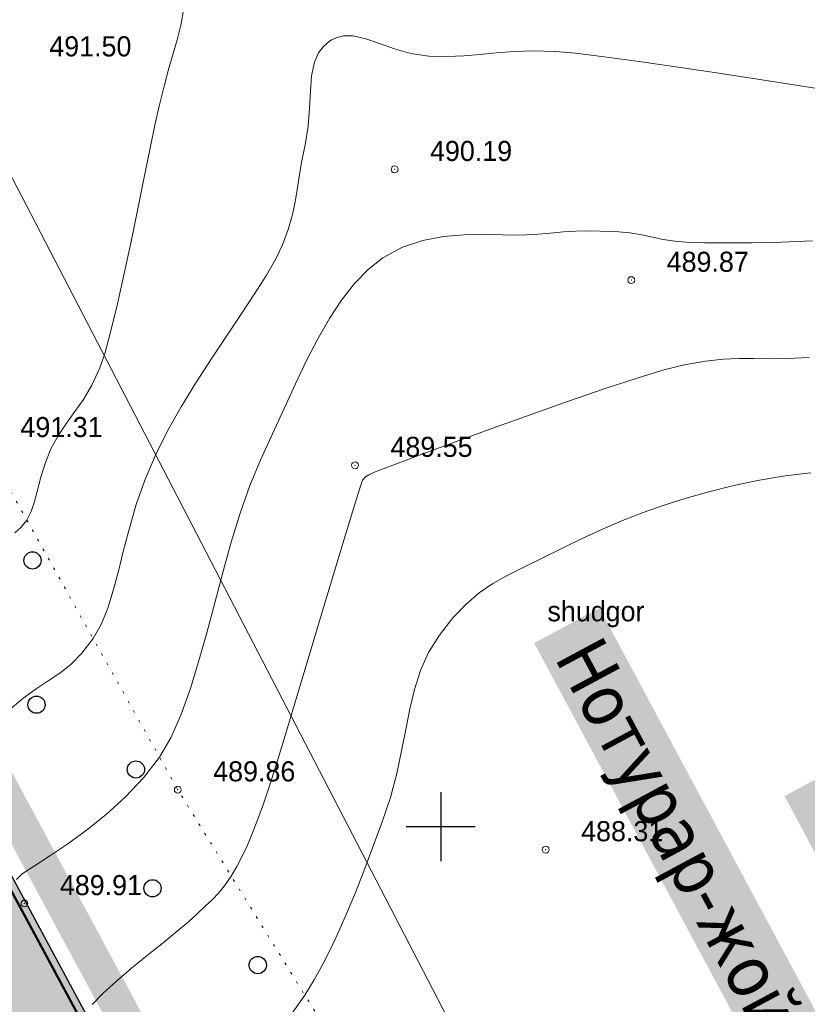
# Model space of a CAD drawing. Extents: x -516234 to 73329, y -4499813 to 47259.
# Tile 20 of 256: x 29548 to 29582, y 36929 to 36972. Entities that reach past the tile are written whole.
import ezdxf

# ---------------------------------------------------------------- set-up
doc = ezdxf.new("R2010")
doc.units = 0
doc.header["$LTSCALE"] = 0.5
doc.header["$MEASUREMENT"] = 0
doc.header["$PDMODE"] = 32
doc.header["$PDSIZE"] = 0.3
doc.linetypes.add('( Hidden )', pattern=[0.375, 0.25, -0.125])
doc.linetypes.add('РА_КОНТУРЫ', pattern=[1.5, 0, -1.5])
for name, color, linetype in [('(001) Сетка', 92, 'Continuous'), ('(004) Точки рельефа', 7, 'Continuous'), ('(007) Здания', 7, 'Continuous'), ('(019) Связь', 3, 'ИК_КАБ_СВЯЗИ'), ('(031) Горизонтали', 42, 'Continuous'), ('(037) Контуры', 7, 'Continuous'), ('(038) Деревья', 7, 'Continuous'), ('1 devor', 7, 'Continuous'), ('7_газон', 7, 'Continuous'), ('STOYANKA', 7, 'Continuous'), ('орто', 7, 'Continuous')]:
    doc.layers.add(name, color=color, linetype=linetype)
doc.layers.add('(032) Горизонтали утолщенные', color=32, linetype='Continuous', lineweight=30)
doc.styles.add('BM-431', font='bm431.ttf')
doc.styles.add('D-431', font='d431.ttf')
doc.styles.get("Standard").update_dxf_attribs({"font": 'times.ttf'})
doc.linetypes.add('ИК_КАБ_СВЯЗИ', pattern='A,4,["o",Standard,S=0.5,R=0,X=0,Y=-0.125],4,-2', length=10)

# ---------------------------------------------------------------- blocks, each defined once
blk = doc.blocks.new('9633')
at = {"layer": '(031) Горизонтали', "color": 42, "linetype": 'Continuous', "lineweight": 0}
for points in [[(28616.89849955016, 36969.28253194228), (28615.42293549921, 36969.51519610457), (28613.75009619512, 36969.7757389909), (28611.97414346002, 36970.04746088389), (28610.1892391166, 36970.31366206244), (28608.48954498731, 36970.55764281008), (28606.9692228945, 36970.76270340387), (28605.72243466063, 36970.91214412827), (28604.84334210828, 36970.98926526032), (28603.87350332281, 36971.01333021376), (28603.0258904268, 36970.98727259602), (28602.26374497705, 36970.9305747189), (28601.55030853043, 36970.86271889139), (28600.84882264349, 36970.80318742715), (28600.12252887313, 36970.7714626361), (28599.33466877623, 36970.78702683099), (28598.54581788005, 36970.898484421), (28597.83305136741, 36971.10199002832), (28597.18436027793, 36971.33835128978), (28596.58773565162, 36971.54837584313), (28596.031168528, 36971.67287132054), (28595.60668620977, 36971.67110950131), (28595.29640609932, 36971.59077388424), (28595.09196001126, 36971.49248788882), (28594.99017094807, 36971.42850559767), (28594.8927374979, 36971.3570277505), (28594.72225331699, 36971.20052346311), (28594.5216277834, 36970.93352329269), (28594.34058481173, 36970.52189242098), (28594.21809466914, 36969.92771387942), (28594.16540579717, 36969.25770670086), (28594.13371768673, 36968.52543538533), (28594.07422982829, 36967.74446443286), (28593.93814171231, 36966.9283583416), (28593.78190141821, 36966.17298334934), (28593.67628914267, 36965.5356107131), (28593.59400255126, 36964.97191246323), (28593.5077393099, 36964.43756063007), (28593.39019708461, 36963.88822724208), (28593.21407354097, 36963.27958433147), (28592.95206634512, 36962.56730392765), (28592.66187373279, 36961.96142302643), (28592.2474452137, 36961.24481179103), (28591.73350018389, 36960.43337962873), (28591.14475803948, 36959.54303595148), (28590.50593817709, 36958.5896901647), (28589.84175999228, 36957.58925167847), (28589.17694288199, 36956.55762990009), (28588.53620624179, 36955.51073423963), (28587.9442694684, 36954.46447410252), (28587.42585195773, 36953.43475890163), (28586.95539009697, 36952.32467614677), (28586.58066339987, 36951.25628676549), (28586.27859992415, 36950.23524707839), (28586.02612772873, 36949.26721341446), (28585.80017487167, 36948.35784209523), (28585.57766941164, 36947.51278944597), (28585.33553940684, 36946.73771179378), (28585.05071291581, 36946.03826546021), (28584.70011799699, 36945.42010677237), (28584.20793988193, 36944.77862154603), (28583.72744877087, 36944.29609964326), (28583.24391179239, 36943.9151568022), (28582.7425960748, 36943.57840876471), (28582.20876874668, 36943.2284712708), (28581.6276969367, 36942.80796005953), (28580.98464777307, 36942.25949087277)], [(28615.90149961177, 36957.66167117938), (28614.96556284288, 36957.61829290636), (28614.18248032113, 36957.61052418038), (28613.49265503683, 36957.61664410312), (28612.8364899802, 36957.61493177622), (28612.1543881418, 36957.58366630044), (28611.38675251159, 36957.50112677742), (28610.47398608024, 36957.34559230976), (28609.63461652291, 36957.1340906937), (28608.45416037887, 36956.77617539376), (28607.02008302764, 36956.30630189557), (28605.41984984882, 36955.75892569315), (28603.74092622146, 36955.16850227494), (28602.07077752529, 36954.56948713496), (28600.49686913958, 36953.99633576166), (28599.10666644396, 36953.48350364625), (28597.98763481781, 36953.06544628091), (28597.22723964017, 36952.77661915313), (28596.91294629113, 36952.65147775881), (28596.72031871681, 36952.5567301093), (28596.57376341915, 36952.4652765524), (28596.43731114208, 36952.31635414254), (28596.31668696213, 36951.97588375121), (28596.05280291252, 36951.13240950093), (28595.67532221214, 36949.89090947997), (28595.2139080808, 36948.35636177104), (28594.69822373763, 36946.63374445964), (28594.15793240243, 36944.82803563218), (28593.6226972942, 36943.04421337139), (28593.12218163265, 36941.38725576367), (28592.68604863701, 36939.96214089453), (28592.34396152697, 36938.8738468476), (28592.12558352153, 36938.22735170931), (28591.87142874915, 36937.55380379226), (28591.63936057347, 36936.95679792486), (28591.41847678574, 36936.4234744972), (28591.19787517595, 36935.94097389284), (28590.96665353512, 36935.49643650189), (28590.71390965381, 36935.07700270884), (28590.42140259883, 36934.65473880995), (28590.16136755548, 36934.33572510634), (28589.89833305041, 36934.06142187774), (28589.59682760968, 36933.77328940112), (28589.22137975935, 36933.41278795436), (28588.8653425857, 36933.09302698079), (28588.35765965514, 36932.67148992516), (28587.74351845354, 36932.17442213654), (28587.06810646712, 36931.62806896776), (28586.37661118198, 36931.05867576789), (28585.71422008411, 36930.49248788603), (28585.12612065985, 36929.95575067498), (28584.65750039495, 36929.47470948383)], [(28588.65210130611, 36972.86671679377), (28588.51319483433, 36972.13799570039), (28588.35865986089, 36971.50200728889), (28588.18870337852, 36970.89809250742), (28588.00353237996, 36970.26559230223), (28587.80335385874, 36969.54384762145), (28587.58837480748, 36968.67219940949), (28587.40798302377, 36967.84823532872), (28587.18444751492, 36966.77443043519), (28586.92737637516, 36965.51759445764), (28586.64637769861, 36964.14453713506), (28586.35105957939, 36962.72206819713), (28586.05103011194, 36961.31699737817), (28585.75589739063, 36959.99613441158), (28585.47526950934, 36958.82628902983), (28585.21875456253, 36957.87427096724), (28584.99596064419, 36957.20688995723), (28584.645527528, 36956.4545026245), (28584.27765067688, 36955.8381741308), (28583.90381030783, 36955.30519186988), (28583.53548663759, 36954.80284323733), (28583.18415988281, 36954.27841562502), (28582.86131026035, 36953.67919642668), (28582.60314188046, 36953.04189990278), (28582.4181530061, 36952.44329809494), (28582.27626508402, 36951.89076507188), (28582.14739956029, 36951.39167489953), (28582.00147788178, 36950.95340164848), (28581.80842149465, 36950.58331938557), (28581.54384019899, 36950.25484626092), (28581.28364545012, 36950.02934645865)], [(28615.9825733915, 36952.64459278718), (28614.86451902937, 36952.50894983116), (28613.65452038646, 36952.30048815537), (28612.56377322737, 36952.0679294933), (28611.5267287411, 36951.81378570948), (28610.53630187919, 36951.53728608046), (28609.58540759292, 36951.23765987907), (28608.66696083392, 36950.91413638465), (28607.77387655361, 36950.5659448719), (28606.8990697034, 36950.19231461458), (28606.03545523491, 36949.79247489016), (28605.17594809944, 36949.36565497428), (28604.27043500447, 36948.91499914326), (28603.47415179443, 36948.53010287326), (28602.76560644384, 36948.17465963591), (28602.12330692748, 36947.8123629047), (28601.52576122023, 36947.40690615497), (28600.95147729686, 36946.92198286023), (28600.3789631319, 36946.32128649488), (28599.78672670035, 36945.56851053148), (28599.31510621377, 36944.80961935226), (28598.96303847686, 36944.02465026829), (28598.70001654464, 36943.20871212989), (28598.49553347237, 36942.35691378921), (28598.31908231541, 36941.46436409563), (28598.14015612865, 36940.52617190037), (28597.92824796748, 36939.5374460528), (28597.65285088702, 36938.49329540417), (28597.28345794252, 36937.38882880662), (28596.87306463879, 36936.29834737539), (28596.48987890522, 36935.29336720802), (28596.12621243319, 36934.36481962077), (28595.7743769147, 36933.50363593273), (28595.42668404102, 36932.70074746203), (28595.07544550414, 36931.94708552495), (28594.71297299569, 36931.23358144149), (28594.33157820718, 36930.55116652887), (28593.92357283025, 36929.8907721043), (28593.37279353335, 36929.10060384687)]]:
    blk.add_lwpolyline(points, dxfattribs=at)
at = {"layer": '(004) Точки рельефа', "lineweight": 0, "style": 'D-431'}
for s, p in [('491.50', (28582.78713431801, 36970.77775220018)), ('490.19', (28599.37948877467, 36966.22098192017)), ('489.87', (28609.693734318, 36961.39465219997)), ('491.31', (28581.53183431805, 36954.19615220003)), ('489.55', (28597.65653431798, 36953.33265220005)), ('489.86', (28589.93163431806, 36939.199265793)), ('488.31', (28605.96643431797, 36936.59185899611)), ('489.91', (28583.24933431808, 36934.24395219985))]:
    blk.add_text(s, height=0.875, dxfattribs=at).set_placement(p)
at = {"layer": '(037) Контуры', "linetype": 'РА_КОНТУРЫ', "lineweight": 0, "ltscale": 0.5, "style": 'BM-431'}
blk.add_text('shudgor', height=0.875, dxfattribs=at).set_placement((28604.49789822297, 36946.17183750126))
blk = doc.blocks.new('d')
at = {"layer": '(038) Деревья'}
blk.add_ellipse((0, 0), major_axis=(0.2651650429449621, 0.2651650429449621), ratio=0.9999999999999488, start_param=5.497787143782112, end_param=11.7809724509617, dxfattribs=at)
blk = doc.blocks.new('Setka')
at = {"layer": '(001) Сетка'}
for p, q in [((0, 1.5), (0, -1.5)), ((-1.5, 0), (1.5, 0))]:
    blk.add_line(p, q, dxfattribs=at)

msp = doc.modelspace()

# ---------------------------------------------------------------- hatches: boundary and pattern name
at = {"layer": '7_газон', "lineweight": 0, "true_color": 0x5c5c5c, "transparency": 33554687}
h = msp.add_hatch(color=251, dxfattribs=at)
h.dxf.hatch_style = 1
edge = h.paths.add_edge_path(flags=16)
edge.add_line((29676.9670253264, 36922.96084250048), (29652.77291892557, 36909.92828613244))
edge.add_arc((29654.19563818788, 36907.28709892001), 2.999999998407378, 118.3098620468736, 208.3098621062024)
edge.add_line((29651.55445097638, 36905.86437965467), (29669.68837844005, 36872.19990448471))
edge.add_arc((29672.32956565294, 36873.62262374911), 2.999999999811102, 208.30986207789, 298.2780487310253)
edge.add_line((29673.75081818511, 36870.98064698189), (29697.06899177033, 36883.5246684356))
edge.add_arc((29695.17398839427, 36887.04730412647), 4.000000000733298, 298.2780487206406, 388.3063323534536)
edge.add_line((29698.69568820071, 36888.94404619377), (29681.03101944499, 36921.74221183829))
edge.add_arc((29678.3897445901, 36920.31965528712), 3.00000000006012, 28.30633236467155, 118.3098620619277)
edge = h.paths.add_edge_path(flags=16)
edge.add_arc((29582.9855072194, 36967.89968877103), 30.00000001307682, 100.3549001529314, 118.3098620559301)
edge.add_line((29568.75831457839, 36994.31156091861), (29528.13142186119, 36972.42721186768))
edge.add_arc((29529.55414112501, 36969.78602465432), 2.999999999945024, 118.3098620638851, 225.976051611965)
edge.add_arc((29494.80619221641, 36933.83355539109), 46.99999999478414, 28.309861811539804, 45.97605160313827, ccw=False)
edge.add_line((29536.18479198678, 36956.12282367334), (29686.13726511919, 36677.7456560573))
edge.add_arc((29688.77845233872, 36679.16837530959), 2.999999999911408, 208.3098618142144, 354.8617095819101)
edge.add_line((29691.76639664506, 36678.8996955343), (29699.50725581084, 36764.98453772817))
edge.add_arc((29669.62781274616, 36767.67133548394), 30.00000000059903, 354.8617095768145, 388.3098620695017)
edge.add_line((29696.03968487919, 36781.89852812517), (29580.77358266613, 36995.88266607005))
edge.add_arc((29578.13239545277, 36994.45994680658), 2.999999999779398, 28.30986205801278, 100.3549001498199)
edge = h.paths.add_edge_path()
edge.add_line((29429.45156085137, 37065.40154354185), (29443.21523881, 37039.99022628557))
edge.add_line((29443.21523881, 37039.99022628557), (29467.007078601, 36995.82219918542))
edge.add_arc((29480.21301466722, 37002.93579550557), 14.99999999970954, 208.3098620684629, 253.3098622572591)
edge.add_line((29475.90507996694, 36988.56771635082), (29508.30438760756, 36978.85353674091))
edge.add_arc((29494.80619219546, 36933.83355536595), 47.00000002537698, 63.28493720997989, 73.30986224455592, ccw=False)
edge.add_arc((29520.43076144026, 36984.74898970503), 10.00000000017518, 243.284937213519, 298.3098620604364)
edge.add_line((29525.17315898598, 36975.94503232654), (29566.62423568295, 36998.27334173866))
edge.add_arc((29582.98550721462, 36967.89968878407), 34.49999999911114, 90.70226828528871, 118.3098620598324, ccw=False)
edge.add_line((29582.56265496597, 37002.39709732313), (29601.16238589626, 37002.62508366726))
edge.add_arc((29600.79468828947, 37032.62283022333), 29.99999999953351, 270.7022682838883, 298.3364137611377)
edge.add_line((29615.03411904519, 37006.21755401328), (29627.39519750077, 37012.88344606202))
edge.add_arc((29631.42970288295, 37005.4019511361), 8.500000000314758, 28.306332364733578, 118.3364137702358, ccw=False)
edge.add_line((29638.91331497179, 37009.43252803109), (29702.65760048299, 36891.0778810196))
edge.add_arc((29695.17398839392, 36887.04730412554), 8.499999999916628, -61.72195127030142, 28.306332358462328, ccw=False)
edge.add_line((29699.20087056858, 36879.56170328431), (29664.33022544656, 36860.80302483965))
edge.add_arc((29666.69897966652, 36856.39973022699), 5.000000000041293, 118.2780487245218, 208.3098620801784)
edge.add_line((29662.29700097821, 36854.02853145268), (29700.001465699, 36784.03260702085))
edge.add_arc((29669.62781274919, 36767.67133548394), 34.49999999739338, -5.138290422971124, 28.30986207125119, ccw=False)
edge.add_line((29703.98917227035, 36764.58151806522), (29695.14768138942, 36666.25672866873))
edge.add_arc((29710.0874029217, 36664.91332979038), 15.00000000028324, 174.8617095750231, 208.3098618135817)
edge.add_line((29696.8814668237, 36657.7997335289), (29738.10817600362, 36581.26498698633))
edge.add_arc((29696.72957622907, 36558.97571869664), 47.00000000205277, -16.690138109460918, 28.3098618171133, ccw=False)
edge.add_line((29741.74955749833, 36545.47752301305), (29732.03538262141, 36513.07823193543))
edge.add_arc((29746.40346174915, 36508.77029714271), 14.99999999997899, 163.309861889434, 208.3098620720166)
edge.add_line((29733.19752568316, 36501.65670082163), (29762.25672105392, 36447.71016536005))
edge.add_line((29762.25672105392, 36447.71016536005), (29788.31828072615, 36389.8396773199))
edge.add_line((29788.31828072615, 36389.8396773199), (29723.7285416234, 36509.74639209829))
edge.add_line((29723.7285416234, 36509.74639209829), (29735.04445390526, 36547.48789258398))
edge.add_arc((29696.7295762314, 36558.97571869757), 39.9999999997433, 343.3098618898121, 388.3098618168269)
edge.add_line((29731.94540582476, 36577.94530873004), (29530.02202180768, 36952.80314541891))
edge.add_arc((29494.80619221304, 36933.83355538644), 40.00000000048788, 28.30986181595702, 73.30986225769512)
edge.add_line((29506.29401808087, 36972.14843313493), (29468.5366372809, 36983.46910649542))
edge.add_line((29468.5366372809, 36983.46910649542), (29424.2348273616, 37065.40154354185))
edge = h.paths.add_edge_path(flags=16)
edge.add_line((29653.96902770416, 36965.66145273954), (29629.77229082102, 36952.62747941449))
edge.add_arc((29631.19501008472, 36949.98629220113), 2.999999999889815, 118.3098620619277, 208.3098620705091)
edge.add_line((29628.55382287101, 36948.56357293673), (29646.57493355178, 36915.10853490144))
edge.add_arc((29649.2161207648, 36916.53125416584), 2.999999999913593, 208.3098620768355, 298.3098620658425)
edge.add_line((29650.63884002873, 36913.89006695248), (29674.83351591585, 36926.92293008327))
edge.add_arc((29673.4107966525, 36929.56411729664), 2.999999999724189, 298.3098620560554, 388.3063323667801)
edge.add_line((29676.05207150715, 36930.98667384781), (29658.03302182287, 36964.44282207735))
edge.add_arc((29655.3917469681, 36963.02026552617), 2.999999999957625, 28.30633236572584, 118.3098620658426)
edge = h.paths.add_edge_path(flags=16)
edge.add_line((29653.05407388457, 36973.68728408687), (29634.95140268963, 37007.29869320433))
edge.add_arc((29631.42970288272, 37005.4019511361), 4.00000000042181, 28.30633236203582, 118.3364137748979)
edge.add_line((29629.53111211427, 37008.92265463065), (29617.1700336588, 37002.25676258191))
edge.add_arc((29600.79468827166, 37032.6228302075), 34.49999999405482, 278.95978604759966, 298.33641380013, ccw=False)
edge.add_arc((29606.63498333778, 36995.58040921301), 3.000000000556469, 98.95978601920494, 208.3098621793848)
edge.add_line((29603.99379612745, 36994.15768994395), (29623.57430544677, 36957.80772818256))
edge.add_arc((29626.21549265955, 36959.23044744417), 2.9999999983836, 208.3098620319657, 298.3098620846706)
edge.add_line((29627.6382119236, 36956.58926023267), (29651.83551829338, 36969.62354032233))
edge.add_arc((29650.41279902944, 36972.26472753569), 3.000000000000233, 298.3098620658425, 388.306332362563)

# ---------------------------------------------------------------- linework, layer by layer
at = {"layer": '(004) Точки рельефа', "color": 0, "linetype": 'ByBlock', "lineweight": 0}
for p in [(29564.2308842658, 36965.85787512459), (29574.54512980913, 36961.03154540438), (29562.50792980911, 36952.96954540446), (29554.78302980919, 36938.83494540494), (29570.8178298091, 36936.22814540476), (29548.10072980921, 36933.88084540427)]:
    msp.add_point(p, dxfattribs=at)
at = {"layer": '(019) Связь', "lineweight": 0, "flags": 128}
msp.add_lwpolyline([(29845.77499956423, 36411.94192992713), (29832.6952298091, 36428.04424540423), (29805.59946008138, 36468.11178495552), (29530.62606186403, 36998.11573333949), (29534.25613077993, 37019.90358326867), (29517.60932965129, 37060.71951957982)], dxfattribs=at)
at = {"layer": '(032) Горизонтали утолщенные', "color": 32, "linetype": 'Continuous', "lineweight": 0}
msp.add_lwpolyline([(29582.43811057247, 36962.73751980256), (29581.09229893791, 36962.68128698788), (29579.81294692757, 36962.6548237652), (29578.67204096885, 36962.65033514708), (29577.74156748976, 36962.66002615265), (29577.09351291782, 36962.67610179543), (29576.45048763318, 36962.72281802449), (29575.9293045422, 36962.80267075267), (29575.46897939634, 36962.90022939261), (29575.00852794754, 36963.00006336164), (29574.4869659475, 36963.08674207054), (29573.8433091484, 36963.14483493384), (29573.18627314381, 36963.17238291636), (29572.62890489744, 36963.17856102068), (29572.11671721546, 36963.16463971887), (29571.5952229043, 36963.13188948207), (29571.00993477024, 36963.08158078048), (29570.3063656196, 36963.01498408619), (29569.66620486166, 36962.98982914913), (29568.93115731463, 36963.0032654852), (29568.12241294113, 36963.02143111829), (29567.26116170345, 36963.01046406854), (29566.36859356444, 36962.93650235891), (29565.46589848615, 36962.76568401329), (29564.57426643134, 36962.46414705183), (29563.71488736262, 36961.99802949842), (29563.07230167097, 36961.49282076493), (29562.47677314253, 36960.87899623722), (29561.91979038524, 36960.16598999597), (29561.39284200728, 36959.36323612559), (29560.88741661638, 36958.48016871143), (29560.39500282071, 36957.52622183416), (29559.90708922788, 36956.51082957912), (29559.41516444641, 36955.44342602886), (29558.91071708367, 36954.33344526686), (29558.38523574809, 36953.19032137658), (29557.92063782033, 36952.08296943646), (29557.49971585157, 36950.88158799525), (29557.11222632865, 36949.61295927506), (29556.74792573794, 36948.30386549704), (29556.39657056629, 36946.98108888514), (29556.04791730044, 36945.67141166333), (29555.69172242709, 36944.40161604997), (29555.317742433, 36943.1984842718), (29554.91573380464, 36942.08879854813), (29554.47545302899, 36941.09934110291), (29553.98665659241, 36940.25689415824), (29553.29202417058, 36939.35709446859), (29552.50036066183, 36938.52107698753), (29551.65629787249, 36937.75719504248), (29550.80446760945, 36937.07380196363), (29549.98950167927, 36936.47925108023), (29549.25603188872, 36935.98189572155), (29548.64869004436, 36935.59008921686), (29548.21210795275, 36935.31218489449), (29547.99091742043, 36935.15653608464), (29547.76012046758, 36934.92632954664)], dxfattribs=at)
at = {"layer": '(037) Контуры', "linetype": 'РА_КОНТУРЫ', "lineweight": 0, "ltscale": 0.5, "flags": 128}
msp.add_lwpolyline([(29774.79593075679, 36524.72308427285), (29765.00858535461, 36542.91291934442), (29758.46602687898, 36555.24406293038), (29752.27533838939, 36566.7605266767), (29746.21560039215, 36578.10505847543), (29739.79999467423, 36590.18130237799), (29732.81360829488, 36602.59241103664), (29725.00652454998, 36616.97474528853), (29717.77323467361, 36629.34086934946), (29713.22192392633, 36638.9930728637), (29707.43107747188, 36650.77943496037), (29700.41569088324, 36664.53501997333), (29694.0590532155, 36677.66285500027), (29687.01465922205, 36693.60458870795), (29680.3671282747, 36707.49512433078), (29675.93277348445, 36716.97339655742), (29669.11231146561, 36730.67600386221), (29660.75741841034, 36747.69730609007), (29653.63208912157, 36759.75755015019), (29643.87574143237, 36776.80383066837), (29636.70342161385, 36789.89567273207), (29628.63843380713, 36804.79980164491), (29622.39975952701, 36816.83906145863), (29615.59230334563, 36829.26716503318), (29609.99139048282, 36840.17287158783), (29600.27500529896, 36859.78415390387), (29592.56588046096, 36874.51235434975), (29581.82987776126, 36895.81297029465), (29574.16975682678, 36907.85421717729), (29564.96021773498, 36922.39047951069), (29554.78303902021, 36938.83499069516), (29546.38318077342, 36953.83308016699), (29539.65269496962, 36966.22119996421), (29531.96057236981, 36979.91380370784), (29524.53134757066, 36993.58941631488), (29518.67250861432, 37007.59391431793), (29515.92654504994, 37011.40040898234), (29510.40470425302, 37010.28079761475), (29504.14814090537, 37010.16378965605), (29506.82216045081, 37003.08656765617), (29511.92930722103, 36987.30675434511), (29518.2069818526, 36973.45120193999), (29525.39930890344, 36958.60304377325), (29533.5252526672, 36946.07399077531), (29541.60924183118, 36930.14626050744), (29550.41893534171, 36915.75493833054), (29559.91637828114, 36899.35640343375), (29567.08968849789, 36887.34214188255), (29576.82506206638, 36868.22466749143), (29585.79171325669, 36851.63720160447), (29594.07866435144, 36830.92233668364), (29599.55762765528, 36819.66976411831), (29605.17253974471, 36808.21727054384), (29612.03998012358, 36794.90651109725), (29619.80905459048, 36783.33908069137), (29626.95440391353, 36768.02510346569), (29635.31428316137, 36752.39126114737), (29645.23154444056, 36738.12390018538), (29655.01288793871, 36720.42987204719), (29661.49347661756, 36707.38800461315), (29665.32206084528, 36698.65643651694), (29671.94460194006, 36684.71691974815), (29678.59814203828, 36669.48290718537), (29685.12971393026, 36656.08317949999), (29691.26144603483, 36642.15065581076), (29697.22521985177, 36630.98605314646), (29702.65919439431, 36620.46719456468), (29710.35231853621, 36606.54867877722), (29716.94585284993, 36594.72233910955), (29723.89924837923, 36582.74306205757), (29730.29186060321, 36570.95270666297), (29736.7914300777, 36559.29230159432), (29742.71022784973, 36547.37399195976), (29747.78832954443, 36538.18661199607), (29757.77560157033, 36519.4759813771), (29764.65502616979, 36507.46471614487), (29770.98453106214, 36511.09635649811), (29780.10894593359, 36514.95893085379)], close=True, dxfattribs=at)
msp.add_lwpolyline([(29577.59316081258, 36997.41108658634, 0.07850397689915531), (29568.75831457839, 36994.31156091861), (29528.13142186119, 36972.42721186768, 0.5076921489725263), (29527.46926419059, 36967.62887649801, -0.07723633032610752), (29536.18479198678, 36956.12282367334), (29686.13726511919, 36677.7456560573, 0.7436940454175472), (29691.76639664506, 36678.8996955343), (29699.50725581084, 36764.98453772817, 0.1469902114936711), (29696.03968487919, 36781.89852812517), (29580.77358266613, 36995.88266607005, 0.3251369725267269)], format="xyb", close=True)
at = {"color": 7, "lineweight": 0, "true_color": 0xffffff, "const_width": 1.5}
msp.add_lwpolyline([(29592.84158209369, 36853.94427853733), (29636.86136898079, 36877.65626627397), (29575.21020086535, 36992.10771218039), (29531.19041397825, 36968.39572444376)], close=True, dxfattribs=at)
at = {"color": 1, "linetype": '( Hidden )', "lineweight": 0, "ltscale": 15, "const_width": 0.5}
msp.add_lwpolyline([(29592.84158209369, 36853.94427853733), (29636.86136898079, 36877.65626627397), (29575.21020086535, 36992.10771218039), (29531.19041397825, 36968.39572444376)], close=True, dxfattribs=at)
at = {"layer": 'STOYANKA', "color": 7, "lineweight": 50, "true_color": 0xffffff, "const_width": 0.1}
msp.add_lwpolyline([(29577.53923734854, 36997.70620056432, 0.07850397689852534), (29568.616042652, 36994.57567964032), (29527.98914993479, 36972.69133058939, 0.5076921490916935), (29527.26077649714, 36967.413161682, -0.07723633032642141), (29535.92067326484, 36955.98055174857), (29685.87314639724, 36677.60338413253, 0.7436940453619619), (29692.06519107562, 36678.87282755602), (29699.80605024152, 36764.95766975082, 0.1469902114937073), (29696.30380360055, 36782.0408000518), (29581.03770138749, 36996.02493799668, 0.3251369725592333)], format="xyb", close=True, dxfattribs=at)
at = {"layer": 'орто', "color": 1, "const_width": 1.5}
msp.add_lwpolyline([(29782.9222131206, 36501.07175844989), (29481.219258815, 37061.16397420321), (29478.1936039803, 37066.75011732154)], dxfattribs=at)

# ---------------------------------------------------------------- block references
at = {"layer": '(001) Сетка', "lineweight": 0}
msp.add_blockref('Setka', (29566.24172980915, 36937.22984540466), dxfattribs=at)
at = {"layer": '(007) Здания', "color": 18, "true_color": 0x000000}
msp.add_blockref('9633', (966.3948420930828, 0), dxfattribs=at)
at = {"layer": '(038) Деревья', "linetype": 'Continuous', "lineweight": 0}
for p in [(29548.44887261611, 36948.82399814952), (29548.62577273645, 36942.53945038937), (29552.95722009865, 36939.71837290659), (29553.68161262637, 36934.54264251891), (29558.26793098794, 36931.19919993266)]:
    msp.add_blockref('d', p, dxfattribs=at)

# ---------------------------------------------------------------- texts
at = {"layer": '1 devor', "attachment_point": 1, "rotation": 298.2252513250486, "bg_fill": 1, "box_fill_scale": 1.2, "bg_fill_color": 7, "bg_fill_true_color": 16777215, "bg_fill_transparency": 0}
for s, width, insert, char_height in [('\\pi0.49954;{\\fTahoma|b0|i0|c204|p34;Нотурар\\fTahoma|b0|i0|c0|p34;-\\fTahoma|b0|i0|c204|p34;жой\\fTahoma|b0|i0|c0|p34; \\fTahoma|b0|i0|c204|p34;учун ажратилган}', 45.43579476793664, (29572.96728592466, 36946.12699983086), 2.304), ('\\pi0.13188;{\\fTahoma|b1|i0|c0|p34;0\\fTahoma|b1|i0|c204|p34;.\\fTahoma|b1|i0|c0|p34;65\\fTahoma|b1|i0|c204|p34; ГА}', 21.95672544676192, (29586.09219686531, 36940.21285711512), 4.227858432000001)]:
    msp.add_mtext_dynamic_manual_height_columns(s, width=width, gutter_width=8.38482625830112, heights=[0], dxfattribs=dict(at, insert=insert, char_height=char_height))

doc.saveas('drawing.dxf')
